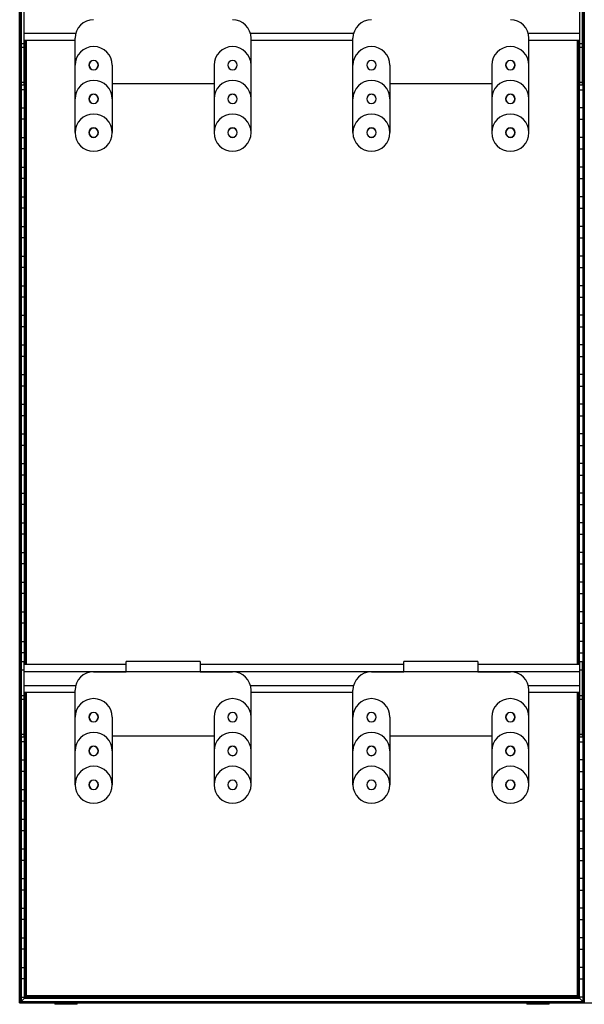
# Model space of a CAD drawing. Header units: millimetres. Extents: x -305 to 915, y -1202 to 1202.
# Tile 1 of 4: x -305 to 305, y -1202 to -139. Entities that reach past the tile are written whole.
import ezdxf

# ---------------------------------------------------------------- set-up
doc = ezdxf.new("R2010")
doc.units = ezdxf.units.MM

msp = doc.modelspace()

# ---------------------------------------------------------------- linework, layer by layer
at = {"color": 7, "linetype": 'Continuous', "lineweight": 25}
for p, q in [((-304.9, -1200), (-304.9, 1200)), ((-304.5, 1199.7), (-304.5, -1199.7)), ((-303.7, 1198.8), (-303.7, -1198.8)), ((-303.4, 1198.5), (-303.4, -1198.5)), ((303.4, 1198.5), (303.4, -1198.5)), ((303.7, -1198.8), (303.7, 1198.8)), ((304.5, 1199.7), (304.5, -1199.7)), ((304.9, -1200), (304.9, 1200)), ((-303, -209.2), (-303, -127.8)), ((-300, -209.2), (-300, -127.8)), ((300, -209.2), (300, -127.8)), ((303, -209.2), (303, -127.8)), ((-303, -150.2), (-303.4, -150.2)), ((-300, -153.3), (-244.3, -153.3)), ((-245, -260.6), (-245, -158.7)), ((-55.7, -153.3), (55.7, -153.3)), ((-55, -260.6), (-55, -158.7)), ((55, -260.6), (55, -158.7)), ((244.3, -153.3), (300, -153.3)), ((245, -260.6), (245, -158.7)), ((303, -150.2), (303.4, -150.2)), ((-303.4, -169.8), (-303, -169.8)), ((-300, -164.7), (-303, -164.7)), ((-300, -168.5), (-303, -168.5)), ((-300, -160.8), (-245, -160.8)), ((-300, -169.8), (-299.6, -169.8)), ((-299.6, -834.8), (-299.6, -160.8)), ((-299.3, -160.8), (-299.3, -834.8)), ((-298.5, -834.8), (-298.5, -160.8)), ((-298.1, -160.8), (-298.1, -834.8)), ((-297.4, -834.8), (-297.4, -160.8)), ((-55, -160.8), (55, -160.8)), ((245, -160.8), (300, -160.8)), ((297.4, -834.8), (297.4, -160.8)), ((298.1, -160.8), (298.1, -834.8)), ((298.5, -834.8), (298.5, -160.8)), ((299.3, -160.8), (299.3, -834.8)), ((299.6, -834.8), (299.6, -160.8)), ((300, -169.8), (299.6, -169.8)), ((303, -164.7), (300, -164.7)), ((303, -168.5), (300, -168.5)), ((303.4, -169.8), (303, -169.8)), ((-303, -182.2), (-303.4, -182.2)), ((-299.6, -182.2), (-300, -182.2)), ((-205, -187.7), (-205, -260.6)), ((-95, -187.7), (-95, -260.6)), ((95, -187.7), (95, -260.6)), ((205, -187.7), (205, -260.6)), ((299.6, -182.2), (300, -182.2)), ((303, -182.2), (303.4, -182.2)), ((-303.4, -201.8), (-303, -201.8)), ((-300, -201.8), (-299.6, -201.8)), ((300, -201.8), (299.6, -201.8)), ((303.4, -201.8), (303, -201.8)), ((-300, -206.3), (-303, -206.3)), ((-300, -209.2), (-303, -209.2)), ((-205, -207.7), (-95, -207.7)), ((95, -207.7), (205, -207.7)), ((303, -206.3), (300, -206.3)), ((303, -209.2), (300, -209.2)), ((-299.6, -214.2), (-303.4, -214.2)), ((299.6, -214.2), (303.4, -214.2)), ((-303.4, -233.8), (-299.6, -233.8)), ((303.4, -233.8), (299.6, -233.8)), ((-299.6, -246.2), (-303.4, -246.2)), ((299.6, -246.2), (303.4, -246.2)), ((-303.4, -265.8), (-299.6, -265.8)), ((303.4, -265.8), (299.6, -265.8)), ((-299.6, -278.2), (-303.4, -278.2)), ((299.6, -278.2), (303.4, -278.2)), ((-303.4, -297.8), (-299.6, -297.8)), ((303.4, -297.8), (299.6, -297.8)), ((-299.6, -310.2), (-303.4, -310.2)), ((299.6, -310.2), (303.4, -310.2)), ((-303.4, -329.8), (-299.6, -329.8)), ((303.4, -329.8), (299.6, -329.8)), ((-299.6, -342.2), (-303.4, -342.2)), ((299.6, -342.2), (303.4, -342.2)), ((-303.4, -361.8), (-299.6, -361.8)), ((303.4, -361.8), (299.6, -361.8)), ((-299.6, -374.2), (-303.4, -374.2)), ((299.6, -374.2), (303.4, -374.2)), ((-303.4, -393.8), (-299.6, -393.8)), ((303.4, -393.8), (299.6, -393.8)), ((-299.6, -406.2), (-303.4, -406.2)), ((299.6, -406.2), (303.4, -406.2)), ((-303.4, -425.8), (-299.6, -425.8)), ((303.4, -425.8), (299.6, -425.8)), ((-299.6, -438.2), (-303.4, -438.2)), ((299.6, -438.2), (303.4, -438.2)), ((-303.4, -457.8), (-299.6, -457.8)), ((303.4, -457.8), (299.6, -457.8)), ((-299.6, -470.2), (-303.4, -470.2)), ((299.6, -470.2), (303.4, -470.2)), ((-303.4, -489.8), (-299.6, -489.8)), ((303.4, -489.8), (299.6, -489.8)), ((-299.6, -502.2), (-303.4, -502.2)), ((299.6, -502.2), (303.4, -502.2)), ((-303.4, -521.8), (-299.6, -521.8)), ((303.4, -521.8), (299.6, -521.8)), ((-299.6, -534.2), (-303.4, -534.2)), ((299.6, -534.2), (303.4, -534.2)), ((-303.4, -553.8), (-299.6, -553.8)), ((303.4, -553.8), (299.6, -553.8)), ((-299.6, -566.2), (-303.4, -566.2)), ((299.6, -566.2), (303.4, -566.2)), ((-303.4, -585.8), (-299.6, -585.8)), ((303.4, -585.8), (299.6, -585.8)), ((-299.6, -598.2), (-303.4, -598.2)), ((299.6, -598.2), (303.4, -598.2)), ((-303.4, -617.8), (-299.6, -617.8)), ((303.4, -617.8), (299.6, -617.8)), ((-299.6, -630.2), (-303.4, -630.2)), ((299.6, -630.2), (303.4, -630.2)), ((-303.4, -649.8), (-299.6, -649.8)), ((303.4, -649.8), (299.6, -649.8)), ((-299.6, -662.2), (-303.4, -662.2)), ((299.6, -662.2), (303.4, -662.2)), ((-303.4, -681.8), (-299.6, -681.8)), ((303.4, -681.8), (299.6, -681.8)), ((-299.6, -694.2), (-303.4, -694.2)), ((299.6, -694.2), (303.4, -694.2)), ((-303.4, -713.8), (-299.6, -713.8)), ((303.4, -713.8), (299.6, -713.8)), ((-299.6, -726.2), (-303.4, -726.2)), ((299.6, -726.2), (303.4, -726.2)), ((-303.4, -745.8), (-299.6, -745.8)), ((303.4, -745.8), (299.6, -745.8)), ((-299.6, -758.2), (-303.4, -758.2)), ((299.6, -758.2), (303.4, -758.2)), ((-303.4, -777.8), (-299.6, -777.8)), ((303.4, -777.8), (299.6, -777.8)), ((-299.6, -790.2), (-303.4, -790.2)), ((299.6, -790.2), (303.4, -790.2)), ((-303.4, -809.8), (-299.6, -809.8)), ((303.4, -809.8), (299.6, -809.8)), ((-299.6, -822.2), (-303.4, -822.2)), ((299.6, -822.2), (303.4, -822.2)), ((-303, -913.2), (-303, -831.8)), ((-300, -831.8), (-303, -831.8)), ((-300, -913.2), (-300, -831.8)), ((-190, -834.8), (-300, -834.8)), ((-110, -831.6), (-190, -831.6)), ((-190, -842.6), (-190, -831.6)), ((-110, -831.6), (-110, -842.6)), ((110, -834.8), (-110, -834.8)), ((190, -831.6), (110, -831.6)), ((110, -842.6), (110, -831.6)), ((190, -831.6), (190, -842.6)), ((300, -834.8), (190, -834.8)), ((303, -831.8), (300, -831.8)), ((300, -913.2), (300, -831.8)), ((303, -913.2), (303, -831.8)), ((-303.4, -841.8), (-303, -841.8)), ((-300, -840.8), (-303, -840.8)), ((-300, -842.3), (300, -842.3)), ((-225, -842.6), (-190, -842.6)), ((-110, -842.6), (-75, -842.6)), ((75, -842.6), (110, -842.6)), ((190, -842.6), (225, -842.6)), ((303, -840.8), (300, -840.8)), ((303.4, -841.8), (303, -841.8)), ((-303, -854.2), (-303.4, -854.2)), ((-300, -857.3), (-244.3, -857.3)), ((-55.7, -857.3), (55.7, -857.3)), ((244.3, -857.3), (300, -857.3)), ((303, -854.2), (303.4, -854.2)), ((-300, -868.7), (-303, -868.7)), ((-300, -864.8), (-245, -864.8)), ((-299.6, -1194.8), (-299.6, -864.8)), ((-299.3, -864.8), (-299.3, -1194.4)), ((-298.5, -1193.6), (-298.5, -864.8)), ((-298.1, -864.8), (-298.1, -1193.2)), ((-297.4, -1192.5), (-297.4, -864.8)), ((-245, -964.6), (-245, -862.6)), ((-55, -964.6), (-55, -862.6)), ((-55, -864.8), (55, -864.8)), ((55, -964.6), (55, -862.6)), ((245, -964.6), (245, -862.6)), ((245, -864.8), (300, -864.8)), ((297.4, -1192.5), (297.4, -864.8)), ((298.1, -864.8), (298.1, -1193.2)), ((298.5, -1193.6), (298.5, -864.8)), ((299.3, -864.8), (299.3, -1194.4)), ((299.6, -1194.8), (299.6, -864.8)), ((303, -868.7), (300, -868.7)), ((-303.4, -873.8), (-303, -873.8)), ((-300, -872.5), (-303, -872.5)), ((-300, -873.8), (-299.6, -873.8)), ((300, -873.8), (299.6, -873.8)), ((303, -872.5), (300, -872.5)), ((303.4, -873.8), (303, -873.8)), ((-303, -886.2), (-303.4, -886.2)), ((-299.6, -886.2), (-300, -886.2)), ((-205, -891.6), (-205, -964.6)), ((-95, -891.6), (-95, -964.6)), ((95, -891.6), (95, -964.6)), ((205, -891.6), (205, -964.6)), ((299.6, -886.2), (300, -886.2)), ((303, -886.2), (303.4, -886.2)), ((-303.4, -905.8), (-303, -905.8)), ((-300, -910.3), (-303, -910.3)), ((-300, -913.2), (-303, -913.2)), ((-300, -905.8), (-299.6, -905.8)), ((-205, -911.6), (-95, -911.6)), ((95, -911.6), (205, -911.6)), ((300, -905.8), (299.6, -905.8)), ((303, -910.3), (300, -910.3)), ((303, -913.2), (300, -913.2)), ((303.4, -905.8), (303, -905.8)), ((-299.6, -918.2), (-303.4, -918.2)), ((299.6, -918.2), (303.4, -918.2)), ((-303.4, -937.8), (-299.6, -937.8)), ((303.4, -937.8), (299.6, -937.8)), ((-299.6, -950.2), (-303.4, -950.2)), ((299.6, -950.2), (303.4, -950.2)), ((-303.4, -969.8), (-299.6, -969.8)), ((303.4, -969.8), (299.6, -969.8)), ((-299.6, -982.2), (-303.4, -982.2)), ((299.6, -982.2), (303.4, -982.2)), ((-303.4, -1001.8), (-299.6, -1001.8)), ((303.4, -1001.8), (299.6, -1001.8)), ((-299.6, -1014.2), (-303.4, -1014.2)), ((299.6, -1014.2), (303.4, -1014.2)), ((-303.4, -1033.8), (-299.6, -1033.8)), ((303.4, -1033.8), (299.6, -1033.8)), ((-299.6, -1046.2), (-303.4, -1046.2)), ((299.6, -1046.2), (303.4, -1046.2)), ((-303.4, -1065.8), (-299.6, -1065.8)), ((303.4, -1065.8), (299.6, -1065.8)), ((-299.6, -1078.2), (-303.4, -1078.2)), ((299.6, -1078.2), (303.4, -1078.2)), ((-303.4, -1097.8), (-299.6, -1097.8)), ((303.4, -1097.8), (299.6, -1097.8)), ((-299.6, -1110.2), (-303.4, -1110.2)), ((299.6, -1110.2), (303.4, -1110.2)), ((-303.4, -1129.8), (-299.6, -1129.8)), ((303.4, -1129.8), (299.6, -1129.8)), ((-299.6, -1142.2), (-303.4, -1142.2)), ((299.6, -1142.2), (303.4, -1142.2)), ((-303.4, -1161.8), (-299.6, -1161.8)), ((303.4, -1161.8), (299.6, -1161.8)), ((-299.6, -1174.2), (-303.4, -1174.2)), ((299.6, -1174.2), (303.4, -1174.2)), ((-304.9, -1200), (914.6, -1200)), ((-303.7, -1198.8), (-304.5, -1199.7)), ((-304.5, -1199.7), (304.5, -1199.7)), ((-303.7, -1198.8), (303.7, -1198.8)), ((-303.4, -1193.8), (-299.6, -1193.8)), ((-299.6, -1194.8), (-303.4, -1198.5)), ((-303.4, -1198.5), (303.4, -1198.5)), ((-299.6, -1194.8), (299.6, -1194.8)), ((-298.5, -1193.6), (-299.3, -1194.4)), ((-299.3, -1194.4), (299.3, -1194.4)), ((-298.5, -1193.6), (298.5, -1193.6)), ((-297.4, -1192.5), (-298.1, -1193.2)), ((-298.1, -1193.2), (298.1, -1193.2)), ((297.4, -1192.5), (-297.4, -1192.5)), ((-267, -1200), (-267, -1201.6)), ((-261.5, -1200), (-261.5, -1201.6)), ((-242.8, -1201.6), (-242.8, -1200)), ((242.8, -1200), (242.8, -1201.6)), ((249.3, -1200), (249.3, -1201.6)), ((267, -1201.6), (267, -1200)), ((297.4, -1192.5), (298.1, -1193.2)), ((298.5, -1193.6), (299.3, -1194.4)), ((303.4, -1193.8), (299.6, -1193.8)), ((299.6, -1194.8), (303.4, -1198.5)), ((303.7, -1198.8), (304.5, -1199.7)), ((-242.8, -1201.6), (-267, -1201.6)), ((267, -1201.6), (242.8, -1201.6))]:
    msp.add_line(p, q, dxfattribs=at)
for centre, radius, start, end in [((-225, -158.7), 20, 90, 180), ((-75, -158.7), 20, 0, 90), ((75, -158.7), 20, 90, 180), ((225, -158.7), 20, 0, 90), ((-225, -187.7), 20, 0, 180), ((-75, -187.7), 20, 0, 180), ((75, -187.7), 20, 0, 180), ((225, -187.7), 20, 0, 180), ((-225, -187.7), 5.1, 0, 180), ((-225, -187.7), 5.05, 0, 180), ((-225, -187.7), 5.1, 180, 0), ((-225, -187.7), 5.05, 180, 0), ((-225, -187.7), 5, 0, 180), ((-225, -187.7), 5, 180, 0), ((-75, -187.7), 5.1, 0, 180), ((-75, -187.7), 5.1, 180, 0), ((-75, -187.7), 5.05, 0, 180), ((-75, -187.7), 5, 0, 180), ((-75, -187.7), 5, 180, 0), ((-75, -187.7), 5.05, 180, 0), ((75, -187.7), 5.1, 0, 180), ((75, -187.7), 5.05, 0, 180), ((75, -187.7), 5.1, 180, 0), ((75, -187.7), 5.05, 180, 0), ((75, -187.7), 5, 0, 180), ((75, -187.7), 5, 180, 0), ((225, -187.7), 5.1, 0, 180), ((225, -187.7), 5.05, 0, 180), ((225, -187.7), 5.1, 180, 0), ((225, -187.7), 5.05, 180, 0), ((225, -187.7), 5, 0, 180), ((225, -187.7), 5, 180, 0), ((-225, -224.2), 20, 0, 180), ((-75, -224.2), 20, 0, 180), ((75, -224.2), 20, 0, 180), ((225, -224.2), 20, 0, 180), ((-225, -224.2), 5.1, 0, 180), ((-225, -224.2), 5, 0, 180), ((-75, -224.2), 5.1, 0, 180), ((-75, -224.2), 5, 0, 180), ((75, -224.2), 5.1, 0, 180), ((75, -224.2), 5, 0, 180), ((225, -224.2), 5.1, 0, 180), ((225, -224.2), 5, 0, 180), ((-225, -224.2), 5.1, 180, 0), ((-225, -224.2), 5, 180, 0), ((-75, -224.2), 5.1, 180, 0), ((-75, -224.2), 5, 180, 0), ((75, -224.2), 5.1, 180, 0), ((75, -224.2), 5, 180, 0), ((225, -224.2), 5.1, 180, 0), ((225, -224.2), 5, 180, 0), ((-225, -260.6), 20, 0, 180), ((-75, -260.6), 20, 0, 180), ((75, -260.6), 20, 0, 180), ((225, -260.6), 20, 0, 180), ((-225, -260.6), 20, 180, 0), ((-225, -260.6), 5.1, 0, 180), ((-225, -260.6), 5.1, 180, 0), ((-225, -260.6), 5, 0, 180), ((-225, -260.6), 5, 180, 0), ((-75, -260.6), 20, 180, 0), ((-75, -260.6), 5.1, 0, 180), ((-75, -260.6), 5.1, 180, 0), ((-75, -260.6), 5, 0, 180), ((-75, -260.6), 5, 180, 0), ((75, -260.6), 20, 180, 0), ((75, -260.6), 5.1, 0, 180), ((75, -260.6), 5.1, 180, 0), ((75, -260.6), 5, 0, 180), ((75, -260.6), 5, 180, 0), ((225, -260.6), 20, 180, 0), ((225, -260.6), 5.1, 0, 180), ((225, -260.6), 5.1, 180, 0), ((225, -260.6), 5, 0, 180), ((225, -260.6), 5, 180, 0), ((-225, -862.6), 20, 90, 180), ((-75, -862.6), 20, 0, 90), ((75, -862.6), 20, 90, 180), ((225, -862.6), 20, 0, 90), ((-225, -891.6), 20, 0, 180), ((-75, -891.6), 20, 0, 180), ((75, -891.6), 20, 0, 180), ((225, -891.6), 20, 0, 180), ((-225, -891.6), 5.1, 0, 180), ((-225, -891.6), 5.05, 0, 180), ((-225, -891.6), 5.1, 180, 0), ((-225, -891.6), 5.05, 180, 0), ((-225, -891.6), 5, 0, 180), ((-225, -891.6), 5, 180, 0), ((-75, -891.6), 5.1, 0, 180), ((-75, -891.6), 5.05, 0, 180), ((-75, -891.6), 5.1, 180, 0), ((-75, -891.6), 5.05, 180, 0), ((-75, -891.6), 5, 0, 180), ((-75, -891.6), 5, 180, 0), ((75, -891.6), 5.1, 0, 180), ((75, -891.6), 5.1, 180, 0), ((75, -891.6), 5, 0, 180), ((75, -891.6), 5.05, 0, 180), ((75, -891.6), 5, 180, 0), ((75, -891.6), 5.05, 180, 0), ((225, -891.6), 5.1, 0, 180), ((225, -891.6), 5.05, 0, 180), ((225, -891.6), 5.1, 180, 0), ((225, -891.6), 5.05, 180, 0), ((225, -891.6), 5, 0, 180), ((225, -891.6), 5, 180, 0), ((-225, -928.1), 20, 0, 180), ((-75, -928.1), 20, 0, 180), ((75, -928.1), 20, 0, 180), ((225, -928.1), 20, 0, 180), ((-225, -928.1), 5.1, 0, 180), ((-225, -928.1), 5, 0, 180), ((-75, -928.1), 5.1, 0, 180), ((-75, -928.1), 5, 0, 180), ((75, -928.1), 5.1, 0, 180), ((75, -928.1), 5, 0, 180), ((225, -928.1), 5.1, 0, 180), ((225, -928.1), 5, 0, 180), ((-225, -928.1), 5.1, 180, 0), ((-225, -928.1), 5, 180, 0), ((-75, -928.1), 5.1, 180, 0), ((-75, -928.1), 5, 180, 0), ((75, -928.1), 5.1, 180, 0), ((75, -928.1), 5, 180, 0), ((225, -928.1), 5.1, 180, 0), ((225, -928.1), 5, 180, 0), ((-225, -964.6), 20, 0, 180), ((-75, -964.6), 20, 0, 180), ((75, -964.6), 20, 0, 180), ((225, -964.6), 20, 0, 180), ((-225, -964.6), 20, 180, 0), ((-225, -964.6), 5.1, 0, 180), ((-225, -964.6), 5.1, 180, 0), ((-225, -964.6), 5, 0, 180), ((-225, -964.6), 5, 180, 0), ((-75, -964.6), 20, 180, 0), ((-75, -964.6), 5.1, 0, 180), ((-75, -964.6), 5.1, 180, 0), ((-75, -964.6), 5, 0, 180), ((-75, -964.6), 5, 180, 0), ((75, -964.6), 20, 180, 0), ((75, -964.6), 5.1, 0, 180), ((75, -964.6), 5.1, 180, 0), ((75, -964.6), 5, 0, 180), ((75, -964.6), 5, 180, 0), ((225, -964.6), 20, 180, 0), ((225, -964.6), 5.1, 0, 180), ((225, -964.6), 5.1, 180, 0), ((225, -964.6), 5, 0, 180), ((225, -964.6), 5, 180, 0)]:
    msp.add_arc(centre, radius, start, end, dxfattribs=at)
for points, knots in [([(-304.5, -1199.7), (-304.6, -1199.7), (-304.7, -1199.8), (-304.8, -1199.9), (-304.8, -1200), (-304.9, -1200), (-304.9, -1200), (-304.9, -1200)], [0, 0, 0, 0, 0.31012, 0.616121, 0.758896, 0.886022, 1, 1, 1, 1]), ([(-304.5, -1199.7), (-304.6, -1199.7), (-304.7, -1199.8), (-304.8, -1199.9), (-304.8, -1200), (-304.9, -1200), (-304.9, -1200), (-304.9, -1200)], [0, 0, 0, 0, 0.31012, 0.616121, 0.758896, 0.886022, 1, 1, 1, 1]), ([(-303.4, -1198.5), (-303.4, -1198.5), (-303.4, -1198.5), (-303.4, -1198.6), (-303.5, -1198.6), (-303.6, -1198.7), (-303.7, -1198.8), (-303.7, -1198.8)], [0, 0, 0, 0, 0.146754, 0.316126, 0.510248, 0.757793, 1, 1, 1, 1]), ([(-303.4, -1198.5), (-303.4, -1198.5), (-303.4, -1198.5), (-303.4, -1198.6), (-303.5, -1198.6), (-303.6, -1198.7), (-303.7, -1198.8), (-303.7, -1198.8)], [0, 0, 0, 0, 0.146754, 0.316126, 0.510248, 0.757793, 1, 1, 1, 1]), ([(-299.3, -1194.4), (-299.3, -1194.4), (-299.4, -1194.5), (-299.5, -1194.7), (-299.6, -1194.7), (-299.6, -1194.7), (-299.6, -1194.7), (-299.6, -1194.8)], [0, 0, 0, 0, 0.31012, 0.616121, 0.758896, 0.886022, 1, 1, 1, 1]), ([(-299.3, -1194.4), (-299.3, -1194.4), (-299.4, -1194.5), (-299.5, -1194.7), (-299.6, -1194.7), (-299.6, -1194.7), (-299.6, -1194.7), (-299.6, -1194.8)], [0, 0, 0, 0, 0.31012, 0.616121, 0.758896, 0.886022, 1, 1, 1, 1]), ([(-298.1, -1193.2), (-298.1, -1193.3), (-298.1, -1193.3), (-298.2, -1193.3), (-298.3, -1193.4), (-298.4, -1193.5), (-298.4, -1193.6), (-298.5, -1193.6)], [0, 0, 0, 0, 0.146754, 0.316126, 0.510248, 0.757793, 1, 1, 1, 1]), ([(-298.1, -1193.2), (-298.1, -1193.3), (-298.1, -1193.3), (-298.2, -1193.3), (-298.3, -1193.4), (-298.4, -1193.5), (-298.4, -1193.6), (-298.5, -1193.6)], [0, 0, 0, 0, 0.146754, 0.316126, 0.510248, 0.757793, 1, 1, 1, 1]), ([(298.1, -1193.2), (298.1, -1193.2), (298.1, -1193.3), (298.2, -1193.3), (298.2, -1193.3), (298.3, -1193.4), (298.3, -1193.4), (298.4, -1193.5), (298.4, -1193.6), (298.5, -1193.6)], [0, 0, 0, 0, 0.25, 0.25, 0.5, 0.5, 0.75, 0.75, 1, 1, 1, 1]), ([(298.1, -1193.2), (298.1, -1193.3), (298.1, -1193.3), (298.2, -1193.3), (298.3, -1193.4), (298.4, -1193.5), (298.4, -1193.6), (298.5, -1193.6)], [0, 0, 0, 0, 0.146754, 0.316126, 0.510248, 0.757793, 1, 1, 1, 1]), ([(299.3, -1194.4), (299.3, -1194.4), (299.4, -1194.5), (299.4, -1194.6), (299.5, -1194.6), (299.6, -1194.7), (299.6, -1194.7), (299.6, -1194.7), (299.6, -1194.8), (299.6, -1194.8)], [0, 0, 0, 0, 0.25, 0.25, 0.5, 0.5, 0.75, 0.75, 1, 1, 1, 1]), ([(299.3, -1194.4), (299.3, -1194.4), (299.4, -1194.5), (299.5, -1194.7), (299.6, -1194.7), (299.6, -1194.7), (299.6, -1194.7), (299.6, -1194.8)], [0, 0, 0, 0, 0.31012, 0.616121, 0.758896, 0.886022, 1, 1, 1, 1]), ([(303.4, -1198.5), (303.4, -1198.5), (303.4, -1198.5), (303.4, -1198.5), (303.4, -1198.6), (303.5, -1198.6), (303.6, -1198.7), (303.6, -1198.8), (303.7, -1198.8), (303.7, -1198.8)], [0, 0, 0, 0, 0.25, 0.25, 0.5, 0.5, 0.75, 0.75, 1, 1, 1, 1]), ([(303.4, -1198.5), (303.4, -1198.5), (303.4, -1198.5), (303.4, -1198.6), (303.5, -1198.6), (303.6, -1198.7), (303.7, -1198.8), (303.7, -1198.8)], [0, 0, 0, 0, 0.146754, 0.316126, 0.510248, 0.757793, 1, 1, 1, 1]), ([(304.5, -1199.7), (304.6, -1199.7), (304.6, -1199.7), (304.7, -1199.8), (304.7, -1199.9), (304.8, -1199.9), (304.8, -1200), (304.9, -1200), (304.9, -1200), (304.9, -1200)], [0, 0, 0, 0, 0.25, 0.25, 0.5, 0.5, 0.75, 0.75, 1, 1, 1, 1]), ([(304.5, -1199.7), (304.6, -1199.7), (304.7, -1199.8), (304.8, -1199.9), (304.8, -1200), (304.9, -1200), (304.9, -1200), (304.9, -1200)], [0, 0, 0, 0, 0.31012, 0.616121, 0.758896, 0.886022, 1, 1, 1, 1])]:
    msp.add_open_spline(points, degree=3, knots=knots, dxfattribs=at)

doc.saveas('drawing.dxf')
